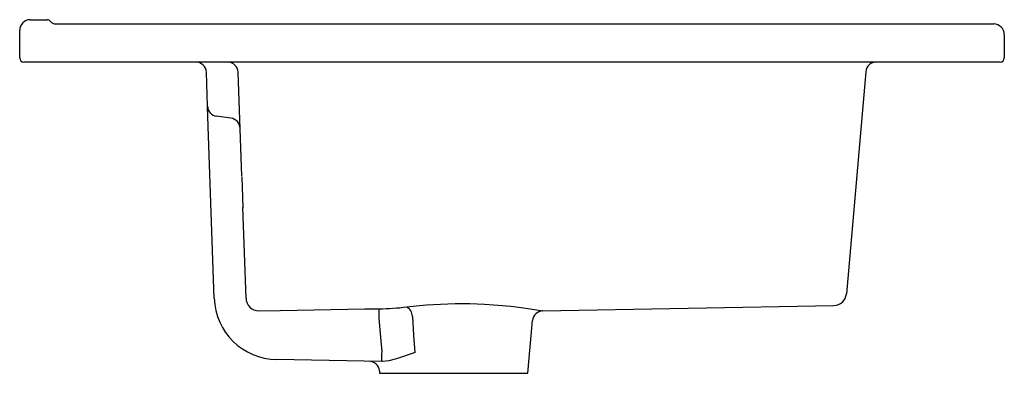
# Model space of a CAD drawing. Header units: millimetres. Extents: x 4093.753 to 4094.218, y 2317.782 to 2317.949.
import ezdxf

# ---------------------------------------------------------------- set-up
doc = ezdxf.new("R2010")
doc.units = ezdxf.units.MM
doc.layers.add('SANINDUSA', color=3, linetype='Continuous')

msp = doc.modelspace()

# ---------------------------------------------------------------- linework, layer by layer
at = {"layer": 'SANINDUSA'}
for p, q in [((4093.758287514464, 2317.949068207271), (4093.766287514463, 2317.949068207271)), ((4093.770287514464, 2317.947068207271), (4094.213287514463, 2317.947068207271)), ((4093.753287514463, 2317.931068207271), (4093.753287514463, 2317.94406820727)), ((4094.218287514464, 2317.94206820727), (4094.218287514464, 2317.931068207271)), ((4093.756287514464, 2317.929068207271), (4093.755287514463, 2317.929068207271)), ((4094.215287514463, 2317.929068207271), (4093.756287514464, 2317.929068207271)), ((4094.216287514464, 2317.929068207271), (4094.215287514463, 2317.929068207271)), ((4093.842004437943, 2317.908276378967), (4093.84144688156, 2317.924242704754)), ((4093.858171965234, 2317.875104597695), (4093.856456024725, 2317.924242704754)), ((4094.152888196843, 2317.924503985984), (4094.143704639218, 2317.819535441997)), ((4093.842340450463, 2317.898654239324), (4093.842004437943, 2317.908276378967)), ((4093.853079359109, 2317.902547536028), (4093.846305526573, 2317.903499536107)), ((4093.845175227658, 2317.817476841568), (4093.842340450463, 2317.898654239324)), ((4093.858180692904, 2317.87485466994), (4093.858693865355, 2317.860159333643)), ((4093.860179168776, 2317.817625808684), (4093.858684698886, 2317.860421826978)), ((4094.000244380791, 2317.811511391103), (4094.137840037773, 2317.814059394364)), ((4093.993287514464, 2317.782068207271), (4093.995465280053, 2317.806960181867)), ((4093.924317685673, 2317.787661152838), (4093.874633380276, 2317.788528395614)), ((4093.924591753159, 2317.787656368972), (4093.924317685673, 2317.787661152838)), ((4093.923188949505, 2317.783194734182), (4093.923287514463, 2317.782068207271)), ((4093.923287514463, 2317.782068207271), (4093.993287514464, 2317.782068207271))]:
    msp.add_line(p, q, dxfattribs=at)
at = {"layer": 'SANINDUSA', "flags": 128}
for points in [[(4093.866295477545, 2317.811529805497), (4093.87629382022, 2317.811711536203), (4093.916287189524, 2317.812438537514), (4093.923041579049, 2317.812561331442)], [(4093.936065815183, 2317.813404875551), (4093.940544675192, 2317.813919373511), (4093.945354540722, 2317.814363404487), (4093.95198173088, 2317.814790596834), (4093.958967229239, 2317.815009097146), (4093.965905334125, 2317.814991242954), (4093.972827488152, 2317.814741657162), (4093.979215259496, 2317.814307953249), (4093.985179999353, 2317.813728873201), (4093.990157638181, 2317.813118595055), (4093.994372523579, 2317.812512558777), (4093.997427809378, 2317.812022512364), (4093.999471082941, 2317.811671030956), (4094.000320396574, 2317.811519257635), (4094.000243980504, 2317.811533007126)], [(4093.924404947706, 2317.792398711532), (4093.923852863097, 2317.799087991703), (4093.923130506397, 2317.807885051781)], [(4093.938758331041, 2317.808917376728), (4093.939336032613, 2317.800132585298), (4093.939875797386, 2317.791909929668)], [(4093.939875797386, 2317.791909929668), (4093.939852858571, 2317.791901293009), (4093.938605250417, 2317.791435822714), (4093.93359665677, 2317.78967194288), (4093.930637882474, 2317.788745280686), (4093.927682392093, 2317.788005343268), (4093.924591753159, 2317.787656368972)]]:
    msp.add_lwpolyline(points, dxfattribs=at)
at = {"layer": 'SANINDUSA'}
for centre, radius, start, end in [((4093.758287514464, 2317.94406820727), 0.005, 90, 180), ((4093.766287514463, 2317.947068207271), 0.00200000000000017, 36.86989764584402, 90), ((4093.770287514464, 2317.95006820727), 0.003000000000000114, 216.869897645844, 270), ((4094.213287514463, 2317.94206820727), 0.005, 0, 90), ((4093.755287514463, 2317.931068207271), 0.00200000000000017, 180, 270), ((4093.836449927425, 2317.92406820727), 0.005000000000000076, 2.000000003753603, 90), ((4093.851459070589, 2317.92406820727), 0.004999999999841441, 2.000000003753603, 90), ((4094.157869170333, 2317.92406820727), 0.004999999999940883, 90, 175.0000000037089), ((4094.216287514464, 2317.931068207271), 0.001999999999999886, 270, 0), ((4093.847001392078, 2317.90845087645), 0.005000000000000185, 182.0000000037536, 261.9999999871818), ((4093.852383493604, 2317.897596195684), 0.005000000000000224, 2.000000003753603, 81.99999998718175), ((4093.875156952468, 2317.818523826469), 0.03000000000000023, 182.0000000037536, 268.9999999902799), ((4093.866334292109, 2317.817685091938), 0.006155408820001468, 180.551828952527, 269.6387038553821), ((4094.137727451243, 2317.820058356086), 0.006000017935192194, 271.0610389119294, 355.0001855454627), ((4093.921380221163, 2317.939180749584), 0.1266303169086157, 270.7517277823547, 276.6597021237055), ((4092.211042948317, 2317.777665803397), 1.712354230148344, 1.011195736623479, 1.167693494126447), ((4093.933561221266, 2317.808850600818), 0.005197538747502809, 0.7361336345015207, 61.19169045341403), ((4094.000422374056, 2317.806544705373), 0.00496379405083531, 92.03479864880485, 175.3199567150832), ((4092.653573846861, 2317.813436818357), 1.271005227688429, 358.8379763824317, 359.0515776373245), ((4093.918207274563, 2317.78276704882), 0.005000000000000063, 4.906909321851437, 88.99999999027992)]:
    msp.add_arc(centre, radius, start, end, dxfattribs=at)

doc.saveas('drawing.dxf')
